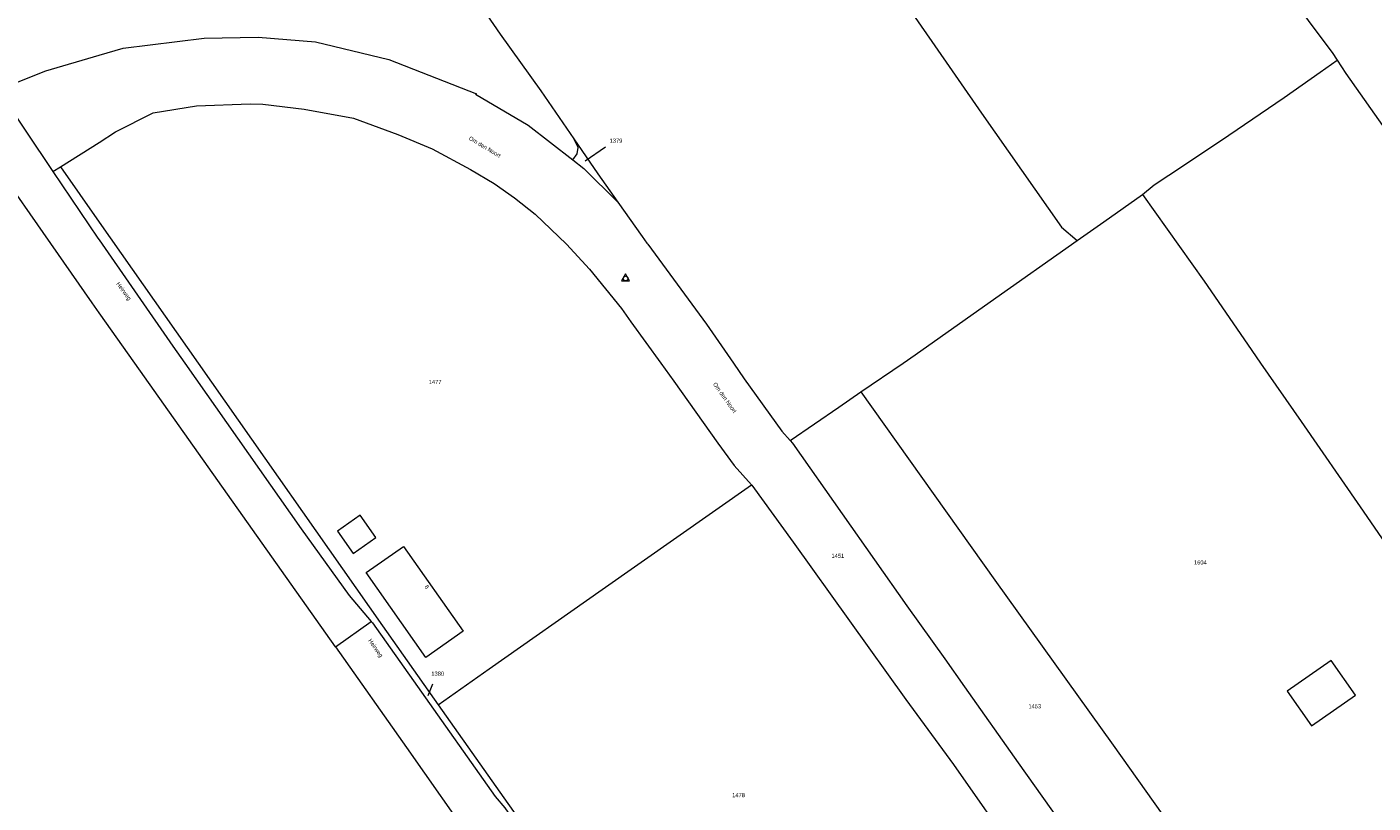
# Model space of a CAD drawing. Header units: metres. Extents: x 195864 to 198202, y 543264 to 544906.
# Tile 51 of 57: x 196969 to 197553, y 544309 to 544646. Entities that reach past the tile are written whole.
import ezdxf
from ezdxf.enums import TextEntityAlignment as Align

# ---------------------------------------------------------------- set-up
doc = ezdxf.new("R2010")
doc.units = ezdxf.units.M
doc.header["$MEASUREMENT"] = 0
for name, color, linetype, lineweight in [('Level 1', 7, 'Continuous', 0), ('Level 10', 7, 'Continuous', 0), ('Level 11', 7, 'Continuous', 0), ('Level 2', 7, 'Continuous', 0), ('Level 31', 7, 'Continuous', 0), ('Level 32', 7, 'Continuous', 0), ('Level 34', 7, 'Continuous', 0), ('Level 6', 7, 'Continuous', 0)]:
    doc.layers.add(name, color=color, linetype=linetype, lineweight=lineweight)
doc.styles.add('Style-CHAR_FAST_FONT', font='CHAR_FAST_FONT.shx')

# ---------------------------------------------------------------- blocks, each defined once
blk = doc.blocks.new('DC')
at = {"layer": 'Level 10', "color": 7, "linetype": 'Continuous', "lineweight": 0, "flags": 128}
blk.add_lwpolyline([(-1.84, -0.9), (1.63, -0.9), (-0.11, 2.1), (-1.84, -0.9)], dxfattribs=at)
at = {"layer": 'Level 10', "color": 7, "linetype": 'Continuous', "lineweight": 0}
blk.add_circle((-0.11, 0.11), 1, dxfattribs=at)

msp = doc.modelspace()

# ---------------------------------------------------------------- linework, layer by layer
at = {"layer": 'Level 1', "color": 7, "linetype": 'Continuous', "lineweight": 0}
for p, q in [((197537.25, 544631.52), (197541.09, 544625.66)), ((196983.17, 544585.19), (197000, 544595.79)), ((196979.91, 544583.14), (196983.17, 544585.19)), ((196983.17, 544585.19), (197000, 544561.2)), ((197000, 544561.2), (197042.92, 544500)), ((197015.41, 544500), (197000, 544521.8)), ((197102.53, 544376.79), (197015.41, 544500)), ((197330.54, 544487.42), (197348.92, 544500)), ((197102.53, 544376.79), (197118.12, 544387.79))]:
    msp.add_line(p, q, dxfattribs=at)
at = {"layer": 'Level 1', "color": 7, "linetype": 'Continuous', "lineweight": 0, "flags": 128}
for points in [[(197389.36, 544842.61), (197402.02, 544824.64), (197420.85, 544797.57), (197434.84, 544777.49), (197449.56, 544756.65), (197466.9, 544731.9), (197484.83, 544705.91), (197502.37, 544680.62), (197518.44, 544657.3), (197525.44, 544647.73), (197535.08, 544634.82), (197537.25, 544631.52)], [(197089.17, 544765.29), (197096.61, 544754.94), (197121.62, 544718.99), (197136.98, 544696.57), (197174.09, 544642.74), (197191.63, 544618.21), (197205.98, 544597.25)], [(197321.41, 544697.09), (197361.36, 544639.51), (197382.87, 544608.53), (197417.65, 544559.02), (197424.42, 544553.12)], [(197000, 544633.63), (197010.35, 544636.65), (197045.51, 544640.96), (197068.97, 544641.52), (197093.9, 544639.43), (197125.78, 544631.71), (197163.7, 544616.91), (197163.35, 544616.66), (197186.12, 544603.32), (197205.53, 544588.17)], [(196955.95, 544618.64), (196976.92, 544626.9), (197000, 544633.63)], [(197452.88, 544573.2), (197457.9, 544577.36), (197470.64, 544585.77), (197490.3, 544598.97), (197514.28, 544615.32), (197529.92, 544626.31), (197537.25, 544631.52)], [(197541.09, 544625.66), (197559.73, 544599.15), (197591.03, 544554.14)], [(197000, 544595.79), (197007.15, 544600.3), (197023.46, 544608.6), (197042.23, 544611.65), (197065.49, 544612.49), (197070.99, 544612.35), (197088.93, 544610.18), (197110.44, 544606.34), (197129.61, 544599.16), (197144.57, 544592.97), (197161.21, 544584.01), (197171.4, 544577.99), (197180.19, 544571.75), (197189.21, 544564.61), (197202.88, 544551.61), (197212.79, 544540.73), (197226.66, 544523.72), (197230.69, 544517.93), (197243.72, 544500)], [(197205.53, 544588.17), (197207.5, 544590.82), (197207.85, 544593.51), (197205.98, 544597.25)], [(197205.98, 544597.25), (197216.39, 544582.06), (197225.05, 544569.83)], [(197205.53, 544588.17), (197210.36, 544584.4), (197225.05, 544569.83)], [(197000, 544521.8), (196996.96, 544526.1), (196970, 544564.71), (196964.38, 544572.83)], [(197424.42, 544553.12), (197436.05, 544561.3), (197452.88, 544573.2)], [(197452.88, 544573.2), (197479.51, 544535.53), (197498.38, 544508.12), (197504.02, 544500)], [(197225.05, 544569.83), (197235.6, 544554.93), (197237.65, 544552.09)], [(197348.92, 544500), (197354.13, 544503.57), (197386.73, 544526.62), (197424.42, 544553.12)], [(197237.65, 544552.09), (197238.09, 544551.6), (197263.65, 544516.89), (197275.25, 544500)], [(197042.92, 544500), (197122.92, 544385.94), (197147.07, 544351.67)], [(197243.72, 544500), (197249.41, 544492.18), (197268.47, 544465.2), (197275.53, 544455.47), (197283.08, 544447.18)], [(197275.25, 544500), (197279.98, 544493.12), (197296.3, 544470.45), (197299.88, 544466.41)], [(197504.02, 544500), (197521.64, 544474.63), (197547.33, 544437.58), (197574.04, 544398.58), (197579.53, 544395.2), (197584.9, 544386.89), (197601.12, 544362.07), (197610.71, 544347.24)], [(197299.88, 544466.41), (197320.98, 544480.87), (197330.54, 544487.42)], [(197330.54, 544487.42), (197388.73, 544405.7), (197440.09, 544334.04), (197489.68, 544264.17)], [(197299.88, 544466.41), (197300.94, 544465.22), (197322.49, 544434.58), (197350.52, 544394.54), (197367, 544371.55), (197375.57, 544359.47), (197398.89, 544326.37), (197431.15, 544280.98), (197449.37, 544255.43), (197472.36, 544222.81), (197478.23, 544215.17), (197482.26, 544211.23), (197486.47, 544207.72), (197490.41, 544206.02), (197497.37, 544204.49), (197502.15, 544204.64)], [(197147.07, 544351.67), (197169.3, 544367.28), (197218.29, 544401.7), (197283.08, 544447.18)], [(197283.08, 544447.18), (197283.25, 544447), (197301.18, 544422.26), (197350.17, 544353.97), (197370.84, 544325.76), (197398.75, 544285.77)], [(197102.53, 544376.79), (197133.44, 544333.07), (197193.9, 544246.9), (197259.36, 544154.07), (197259.63, 544153.67), (197259.79, 544153.24), (197259.92, 544152.79), (197259.99, 544152.29), (197259.99, 544151.76), (197259.91, 544151.18), (197259.8, 544150.81), (197259.58, 544150.32), (197259.35, 544149.94), (197259.08, 544149.6), (197258.81, 544149.34)], [(197147.07, 544351.67), (197188.44, 544292.95), (197230.25, 544233.2), (197265.55, 544183.73)]]:
    msp.add_lwpolyline(points, dxfattribs=at)
at = {"layer": 'Level 11', "color": 7, "linetype": 'Continuous', "lineweight": 13, "flags": 128}
for points in [[(197120.08, 544424.21), (197113.23, 544433.96), (197103.41, 544427.07), (197110.22, 544417.28), (197120.08, 544424.21)], [(197158, 544383.57), (197141.84, 544372.21), (197115.95, 544409.08), (197132.11, 544420.39), (197158, 544383.57)], [(197534.77, 544370.82), (197515.67, 544357.5), (197526.11, 544342.52)], [(197526.11, 544342.52), (197545.24, 544355.83), (197534.77, 544370.82)]]:
    msp.add_lwpolyline(points, dxfattribs=at)
at = {"layer": 'Level 31', "color": 7, "linetype": 'Continuous', "lineweight": 0}
for p, q in [((197219.77, 544593.7), (197210.89, 544587.61)), ((197144.7, 544360.53), (197142.68, 544355.51))]:
    msp.add_line(p, q, dxfattribs=at)
at = {"layer": 'Level 6', "color": 7, "linetype": 'Continuous', "lineweight": 13}
msp.add_line((196955.95, 544618.64), (196979.91, 544583.14), dxfattribs=at)
at = {"layer": 'Level 6', "color": 7, "linetype": 'Continuous', "lineweight": 13, "flags": 128}
for points in [[(196979.91, 544583.14), (196999.47, 544554.17), (197000, 544553.41)], [(197000, 544553.41), (197032, 544507.38), (197037.18, 544500)], [(197037.18, 544500), (197087.71, 544428.02), (197108.51, 544399.02), (197118.12, 544387.79)], [(197118.12, 544387.79), (197118.57, 544387.27), (197138.18, 544359.63), (197171.82, 544311.79), (197176.12, 544306.87), (197270.77, 544170.55)]]:
    msp.add_lwpolyline(points, dxfattribs=at)

# ---------------------------------------------------------------- block references
at = {"layer": 'Level 10', "color": 7, "linetype": 'Continuous', "lineweight": 0}
msp.add_blockref('DC', (197228.58, 544536.58), dxfattribs=at)

# ---------------------------------------------------------------- texts
at = {"layer": 'Level 2', "color": 7, "linetype": 'Continuous', "lineweight": 13, "style": 'Style-CHAR_FAST_FONT'}
for s, p in [('1379', (197224.3, 544596.52)), ('1477', (197145.8, 544491.77)), ('1451', (197320.57, 544416.29)), ('1604', (197477.93, 544413.44)), ('1380', (197146.93, 544365.17)), ('1453', (197406.06, 544351)), ('1478', (197277.49, 544312.43))]:
    msp.add_text(s, height=1.8, rotation=0, dxfattribs=at).set_placement(p, align=Align.MIDDLE_CENTER)
at = {"layer": 'Level 32', "color": 7, "linetype": 'Continuous', "lineweight": 13, "style": 'Style-CHAR_FAST_FONT'}
msp.add_text('6', height=1.8, rotation=301.20948, dxfattribs=at).set_placement((197141.1, 544402.9))
at = {"layer": 'Level 34', "color": 7, "linetype": 'Continuous', "lineweight": 13, "style": 'Style-CHAR_FAST_FONT'}
for s, rotation, p in [('Om den Noort', 329.12469, (197160.21, 544597.06)), ('Heirweg', 306.09054, (197007.3, 544534.34)), ('Om den Noort', 305.31123, (197266.31, 544490.8)), ('Heirweg', 304.69149, (197116.67, 544379.52))]:
    msp.add_text(s, height=1.8, rotation=rotation, dxfattribs=at).set_placement(p)

doc.saveas('drawing.dxf')
